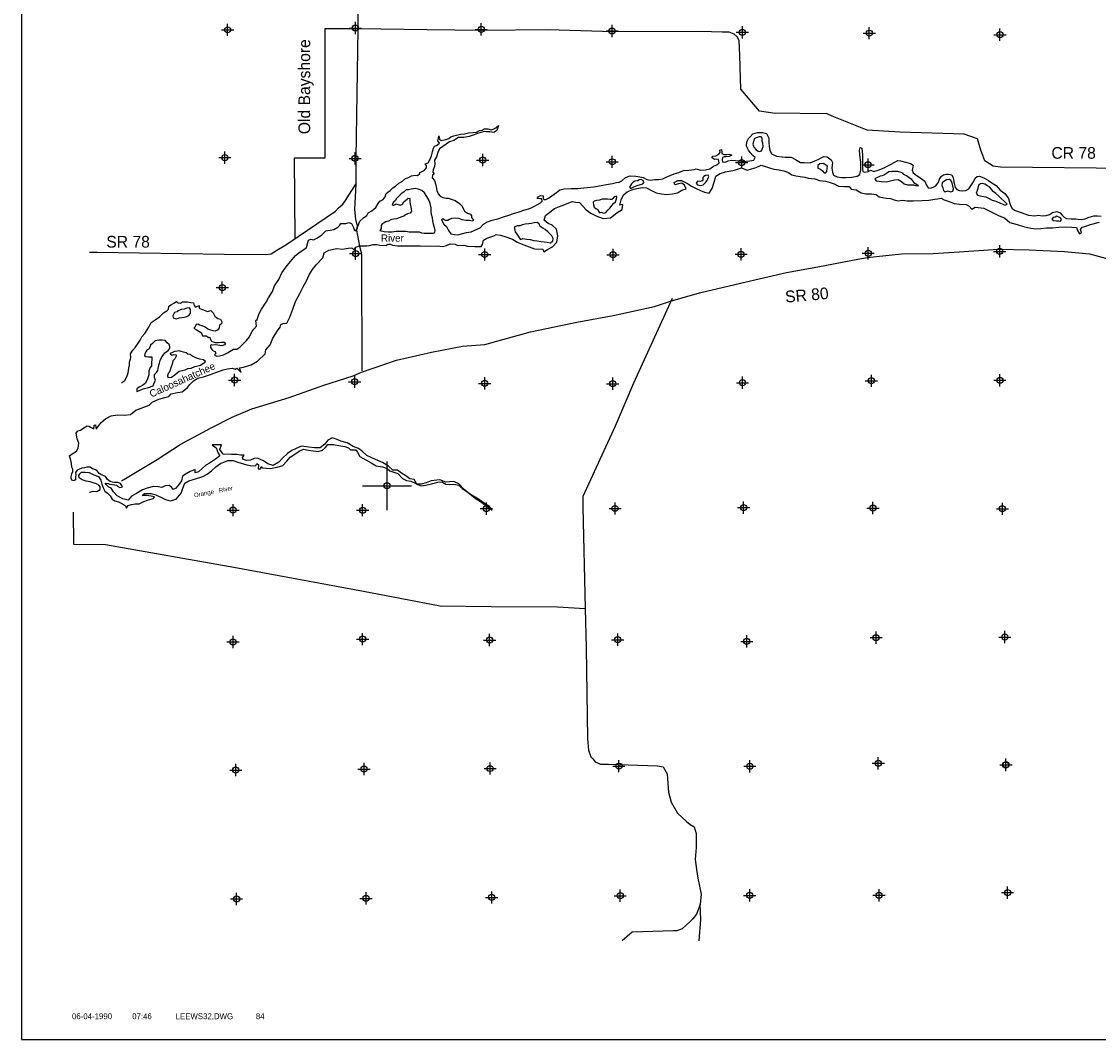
# Model space of a CAD drawing. Extents: x 237622 to 333622, y 833179 to 897010.
# Tile 1 of 3: x 237622 to 281719, y 834010 to 875691. Entities that reach past the tile are written whole.
import ezdxf
from ezdxf.enums import TextEntityAlignment as Align

# ---------------------------------------------------------------- set-up
doc = ezdxf.new("R2010")
doc.units = 0
doc.header["$LTSCALE"] = 800
doc.header["$PDMODE"] = 34
doc.header["$PDSIZE"] = 250
doc.layers.get('0').update_dxf_attribs({"linetype": 'CONTINUOUS'})
for name, color, linetype in [('BORDER', 1, 'CONTINUOUS'), ('MAJROADS', 9, 'CONTINUOUS'), ('SEC', 2, 'CONTINUOUS'), ('TEXT', 7, 'CONTINUOUS'), ('WATER', 4, 'CONTINUOUS')]:
    doc.layers.add(name, color=color, linetype=linetype)

# ---------------------------------------------------------------- blocks, each defined once
blk = doc.blocks.new('TICK')
at = {"color": 0}
for points in [[(500, 0), (500, 1000)], [(0, 500), (1000, 500)]]:
    blk.add_lwpolyline(points, dxfattribs=at)
blk.add_point((500, 500), dxfattribs=at)
blk = doc.blocks.new('LOGON')
at = {"color": 0}
blk.add_attdef('DATE', text='', height=1, dxfattribs=at).set_placement((-1.87, 1.76), align=Align.RIGHT)
for tag, p in [('TIME', (1.56, 1.76)), ('DRAWING', (8.97, 1.76)), ('OPERATOR', (22.66, 1.76))]:
    blk.add_attdef(tag, p, '', height=1, dxfattribs=at)

msp = doc.modelspace()

# ---------------------------------------------------------------- linework, layer by layer
at = {"layer": 'BORDER', "color": 0}
msp.add_lwpolyline([(237622, 834010), (333622, 834010), (333622, 897010), (237622, 897010)], close=True, dxfattribs=at)
at = {"layer": 'MAJROADS', "color": 0}
for points in [[(251483, 885978), (251426, 880574), (251374, 878070), (251389, 876729), (251387, 875388), (251314, 870093), (251306, 869037), (251257, 867990), (251296, 867596), (251361, 867311), (251343, 867152), (251463, 866489), (251529, 866229), (251536, 866086), (251543, 865860), (251551, 861386)], [(251387, 875388), (250037, 875388), (250037, 870103), (248787, 870103), (248817, 866803)], [(282935, 869678), (277706, 869734), (277405, 869770), (277063, 869982), (276899, 870419), (276760, 870889), (276217, 871078), (273586, 871156), (272246, 871242), (270809, 871814), (270609, 871916), (268380, 871941), (267836, 872021), (267072, 872923), (267041, 874298), (267012, 874909), (266921, 875061), (266804, 875171), (266595, 875256), (266310, 875258), (265439, 875290), (261861, 875267), (259189, 875345), (256499, 875324), (254228, 875349), (251387, 875388)], [(240408, 866254), (240718, 866254), (245921, 866165), (247605, 866152), (247840, 866184), (248076, 866333), (248371, 866507), (248564, 866631), (250476, 867932), (250603, 868065), (250780, 868207), (250890, 868365), (251306, 869037)], [(241713, 856881), (241881, 856976), (243170, 857761), (244114, 858373), (245386, 859049), (246253, 859494), (247053, 859839), (248574, 860303), (249995, 860802), (251206, 861185), (251542, 861333), (252980, 861831), (254408, 862154), (255684, 862394), (256598, 862461), (258456, 862990), (260362, 863384), (261848, 863655), (263544, 864017), (264192, 864246), (265377, 864588), (267065, 864984), (268947, 865411), (270231, 865651), (271868, 865955), (272255, 866027), (273656, 866183), (274947, 866188), (276020, 866262), (277606, 866365), (278879, 866346), (280329, 866274), (281351, 866173), (282714, 865809)], [(264269, 864348), (262683, 860890), (261932, 859119), (260612, 856247), (260600, 855803), (260703, 851654), (260741, 850045), (260797, 846325), (260844, 845855), (260934, 845578), (261009, 845502), (261117, 845375), (261326, 845282), (261661, 845279), (263663, 845214), (263897, 845170), (264054, 844892), (264078, 844683), (264107, 844138), (264221, 843726), (264486, 843280), (264852, 842934), (264994, 842816), (265161, 842714), (265242, 842437), (265241, 842202), (265246, 841867), (265209, 841381), (265256, 840970), (265321, 840610), (265450, 839963), (265413, 839536), (265259, 839144), (265116, 838952), (265006, 838836), (264820, 838678), (264668, 838545), (264450, 838454), (264324, 838455), (262631, 838409), (262217, 838045)], [(239735, 855600), (239750, 854292), (241065, 854274), (246321, 853355), (251625, 852360), (254763, 851766), (256858, 851734), (259564, 851722), (260703, 851654)], [(265374, 838045), (265442, 838916), (265413, 839536)]]:
    msp.add_lwpolyline(points, dxfattribs=at)
at = {"layer": 'SEC', "color": 0}
for p in [(246058, 875352), (251294, 875424), (256445, 875370), (261805, 875307), (267141, 875253), (272334, 875216), (277686, 875153), (245946, 870118), (251281, 870088), (256508, 870018), (261809, 869947), (267111, 869917), (272288, 869830), (277678, 866281), (251302, 866189), (256589, 866152), (261842, 866140), (267087, 866162), (272291, 866201), (245841, 864799), (246348, 861013), (272422, 860981), (277683, 861002), (251266, 860944), (256586, 860874), (261830, 860862), (267143, 860900), (256658, 855746), (261928, 855751), (267190, 855789), (272485, 855769), (277789, 855740), (246285, 855685), (251589, 855681), (251586, 850402), (272616, 850464), (277886, 850486), (246281, 850289), (256788, 850366), (262033, 850379), (267320, 850309), (256810, 845104), (262081, 845201), (267443, 845197), (272705, 845320), (277925, 845249), (277933, 845258), (246395, 845043), (251649, 845082), (256874, 839825), (262136, 839897), (267439, 839910), (272735, 839915), (277997, 840021), (246425, 839765), (251729, 839786)]:
    msp.add_point(p, dxfattribs=at)
at = {"layer": 'WATER', "color": 0}
for points in [[(241713, 860912), (241729, 860904), (241847, 860995), (241932, 861145), (241992, 861313), (242018, 861497), (242036, 861622), (242036, 861748), (242087, 861865), (242096, 861940), (242089, 862082), (242182, 862232), (242292, 862357), (242368, 862482), (242478, 862641), (242554, 862774), (242664, 862916), (242765, 863066), (242833, 863183), (242935, 863366), (243095, 863483), (243271, 863599), (243440, 863757), (243574, 863839), (243642, 863914), (243651, 864032), (243760, 864098), (243853, 864156), (243971, 864222), (244037, 864171), (244129, 864154), (244213, 864220), (244414, 864219), (244556, 864185), (244665, 864167), (244690, 864058), (244748, 863999), (244823, 864032), (244899, 864057), (244898, 863956), (245015, 863905), (245074, 863880), (245166, 863846), (245241, 863812), (245375, 863853), (245467, 863768), (245533, 863626), (245599, 863566), (245666, 863533), (245775, 863498), (245824, 863389), (245807, 863314), (245723, 863256), (245714, 863147), (245646, 863047), (245554, 863006), (245462, 863023), (245328, 863066), (245253, 863100), (245186, 863150), (245119, 863184), (245019, 863227), (244910, 863261), (244861, 863303), (244768, 863287), (244726, 863195), (244675, 863137), (244767, 863086), (244884, 863018), (244984, 862951), (245008, 862884), (245025, 862817), (245184, 862816), (245292, 862756), (245334, 862764), (245351, 862697), (245400, 862605), (245475, 862579), (245551, 862553), (245693, 862544), (245802, 862560), (245869, 862560), (245919, 862568), (245978, 862526), (245935, 862450), (245826, 862409), (245659, 862436), (245567, 862453), (245449, 862445), (245382, 862454), (245357, 862429), (245365, 862345), (245415, 862261), (245473, 862202), (245531, 862177), (245581, 862126), (245548, 862085), (245522, 862034), (245614, 861992), (245731, 862000), (245891, 862040), (246050, 862123), (246168, 862198), (246302, 862272), (246436, 862280), (246554, 862363), (246664, 862471), (246832, 862629), (246959, 862779), (247052, 862979), (247137, 863096), (247247, 863221), (247215, 863455), (247265, 863497), (247351, 863731), (247452, 863914), (247638, 864198), (247732, 864381), (247892, 864632), (247978, 864866), (248164, 865124), (248274, 865399), (248452, 865641), (248629, 865866), (248840, 866116), (249025, 866265), (249185, 866357), (249286, 866440), (249346, 866640), (249372, 866741), (249464, 866782), (249581, 866756), (249741, 866830), (249918, 866955), (249977, 867013), (250086, 867121), (250254, 867153), (250413, 867177), (250573, 867269), (250657, 867360), (250699, 867418), (250767, 867426), (250900, 867417), (251018, 867458), (251127, 867424), (251209, 867256), (251242, 867164), (251317, 867121), (251377, 867230), (251402, 867338), (251471, 867514), (251622, 867647), (251757, 867755), (251816, 867863), (251959, 867938), (252127, 868079), (252221, 868237), (252288, 868337), (252431, 868404), (252516, 868512), (252550, 868646), (252617, 868704), (252710, 868770), (252819, 868878), (252937, 868953), (253072, 869069), (253215, 869152), (253350, 869268), (253467, 869309), (253593, 869367), (253736, 869400), (253836, 869382), (253929, 869474), (253937, 869516), (254021, 869557), (254114, 869598), (254207, 869698), (254207, 869790), (254149, 869858), (254275, 869899), (254343, 870024), (254403, 870199), (254445, 870358), (254488, 870509), (254531, 870584), (254615, 870617), (254674, 870658), (254733, 870716), (254674, 870800), (254700, 870918), (254709, 871010), (254742, 870875), (254809, 870825), (254926, 870849), (255035, 870873), (255119, 870906), (255203, 870964), (255329, 871006), (255488, 871055), (255614, 871079), (255765, 871095), (255924, 871136), (256109, 871151), (256251, 871167), (256377, 871225), (256478, 871249), (256570, 871299), (256713, 871298), (256863, 871263), (256964, 871296), (257040, 871338), (257157, 871429), (257089, 871228), (256955, 871146), (256804, 871180), (256662, 871181), (256570, 871190), (256435, 871141), (256293, 871108), (256158, 871059), (255949, 870985), (255731, 870944), (255521, 870937), (255319, 870821), (255143, 870764), (255009, 870664), (254874, 870573), (254739, 870473), (254663, 870332), (254620, 870156), (254535, 870014), (254543, 869872), (254534, 869755), (254482, 869613), (254465, 869521), (254515, 869453), (254456, 869395), (254438, 869286), (254530, 869185), (254579, 869051), (254603, 868917), (254628, 868774), (254685, 868631), (254768, 868547), (254869, 868488), (255011, 868453), (255094, 868461), (255379, 868359), (255562, 868240), (255662, 868131), (255720, 868013), (255761, 867921), (255878, 867845), (256011, 867802), (256053, 867735), (256044, 867668), (256085, 867617), (256135, 867575), (256102, 867517), (255951, 867551), (255809, 867544), (255666, 867578), (255533, 867621), (255374, 867639), (255223, 867623), (255147, 867590), (255072, 867549), (254996, 867549), (254921, 867566), (254879, 867609), (254821, 867567), (254912, 867391), (255020, 867298), (255111, 867130), (255202, 867003), (255344, 866969), (255486, 866951), (255638, 867001), (255839, 867049), (256032, 867082), (256216, 867156), (256401, 867247), (256536, 867388), (256662, 867471), (256897, 867562), (257124, 867610), (257359, 867701), (257577, 867758), (257770, 867832), (258005, 867906), (258232, 867980), (258433, 868037), (258601, 868112), (258752, 868203), (258870, 868269), (258937, 868335), (258930, 868428), (258838, 868428), (258737, 868446), (258771, 868512), (258872, 868562), (258981, 868553), (258988, 868452), (259013, 868410), (259089, 868410), (259198, 868459), (259332, 868551), (259526, 868692), (259661, 868800), (259845, 868840), (260138, 868855), (260406, 868853), (260649, 868885), (261060, 868924), (261429, 868989), (261655, 869038), (261823, 869062), (261982, 869094), (262100, 869110), (262201, 869168), (262352, 869309), (262545, 869367), (262771, 869365), (262939, 869339), (263072, 869305), (263231, 869228), (263365, 869202), (263557, 869218), (263700, 869217), (263884, 869249), (264019, 869315), (264178, 869389), (264346, 869455), (264539, 869513), (264732, 869587), (264942, 869602), (265160, 869634), (265244, 869659), (265419, 869607), (265629, 869623), (265805, 869663), (265956, 869771), (266091, 869829), (266192, 869904), (266159, 870038), (266092, 870055), (266000, 870047), (265900, 870107), (265917, 870182), (266051, 870198), (266169, 870264), (266228, 870331), (266212, 870423), (266279, 870456), (266303, 870347), (266303, 870288), (266378, 870246), (266487, 870245), (266604, 870261), (266704, 870219), (266604, 870161), (266461, 870145), (266394, 870154), (266319, 870129), (266310, 870029), (266326, 869945), (266451, 869935), (266561, 869985), (266712, 870017), (267021, 869990), (267172, 869964), (267297, 869972), (267448, 869987), (267608, 870020), (267658, 870120), (267567, 870204), (267459, 870331), (267384, 870423), (267310, 870583), (267319, 870759), (267387, 870901), (267463, 870976), (267573, 871092), (267757, 871141), (267958, 871148), (268126, 871105), (268225, 870920), (268224, 870744), (268239, 870577), (268263, 870418), (268329, 870275), (268538, 870181), (268764, 870146), (268890, 870137), (269132, 870135), (269316, 870042), (269525, 869924), (269675, 869914), (269910, 869904), (270103, 869987), (270246, 870044), (270397, 870119), (270473, 870168), (270615, 870151), (270781, 870024), (270823, 869923), (270822, 869814), (270796, 869689), (270828, 869530), (270869, 869395), (271020, 869327), (271204, 869309), (271380, 869308), (271623, 869315), (271841, 869356), (271942, 869422), (271985, 869614), (271987, 869932), (271947, 870234), (271940, 870418), (271957, 870527), (272024, 870510), (272056, 870233), (272054, 869982), (272061, 869790), (272052, 869639), (272076, 869555), (272143, 869521), (272294, 869554), (272403, 869611), (272520, 869552), (272705, 869609), (272940, 869700), (273100, 869783), (273234, 869857), (273360, 869915), (273503, 870006), (273620, 869989), (273812, 869937), (274021, 869885), (274130, 869809), (274121, 869726), (274095, 869609), (274128, 869500), (274236, 869415), (274419, 869288), (274603, 869153), (274677, 868985), (274743, 868876), (274835, 868875), (274953, 868908), (275054, 868966), (275164, 869116), (275206, 869241), (275299, 869358), (275375, 869416), (275484, 869440), (275584, 869440), (275718, 869414), (275776, 869296), (275808, 869053), (275849, 868894), (275915, 868818), (276032, 868767), (276141, 868758), (276292, 868773), (276418, 868840), (276545, 869040), (276596, 869131), (276664, 869273), (276756, 869340), (276848, 869364), (277032, 869296), (277216, 869186), (277349, 869085), (277533, 868983), (277690, 868789), (277882, 868654), (278032, 868444), (278097, 868234), (278138, 868125), (278188, 868032), (278305, 867948), (278514, 867888), (278848, 867768), (279116, 867741), (279258, 867757), (279409, 867731), (279576, 867755), (279719, 867788), (279837, 867871), (280013, 867911), (280155, 867860), (280221, 867776), (280313, 867675), (280413, 867632), (280605, 867614), (280798, 867613), (280890, 867596), (281024, 867586), (281158, 867611), (281334, 867685), (281536, 867742), (281686, 867733), (281829, 867724)], [(240408, 856420), (240424, 856414), (240559, 856455), (240701, 856454), (240835, 856529), (240845, 856638), (240786, 856713), (240686, 856764), (240553, 856799), (240427, 856841), (240268, 856868), (240110, 856927), (239984, 857004), (239968, 857104), (240011, 857171), (240078, 857237), (240229, 857245), (240388, 857227), (240588, 857125), (240772, 857057), (240863, 856914), (240912, 856754), (240978, 856570), (241036, 856460), (241144, 856376), (241252, 856266), (241335, 856132), (241444, 856072), (241598, 856022), (241757, 855948), (241874, 855863), (241924, 855771), (241991, 855871), (242126, 855912), (242276, 855937), (242436, 855944), (242629, 856035), (242822, 856109), (243031, 856167), (243065, 856225), (242931, 856260), (242739, 856277), (242563, 856278), (242656, 856362), (242748, 856369), (242932, 856368), (243116, 856317), (243199, 856266), (243358, 856199), (243517, 856122), (243701, 856063), (243952, 856137), (244163, 856378), (244231, 856579), (244308, 856788), (244474, 856891), (244476, 856879), (244744, 856970), (245046, 857068), (245222, 857160), (245399, 857293), (245576, 857459), (245769, 857600), (246063, 857716), (246289, 857715), (246473, 857655), (246615, 857604), (246841, 857544), (247050, 857501), (247217, 857509), (247251, 857600), (247326, 857533), (247309, 857374), (247409, 857374), (247435, 857465), (247476, 857415), (247652, 857397), (247819, 857388), (248088, 857445), (248322, 857511), (248491, 857686), (248626, 857852), (248811, 857977), (248987, 858093), (249172, 858176), (249364, 858141), (249557, 858115), (249774, 858089), (249942, 858138), (250068, 858246), (250161, 858371), (250395, 858370), (250613, 858335), (250856, 858292), (251014, 858233), (251089, 858157), (251307, 858156), (251382, 858055), (251481, 857878), (251715, 857743), (251940, 857625), (252149, 857498), (252400, 857463), (252592, 857395), (252701, 857294), (252826, 857251), (253035, 857183), (253226, 856973), (253385, 856897), (253569, 856870), (253711, 856803), (253836, 856735), (253987, 856684), (254179, 856708), (254414, 856757), (254666, 856831), (254833, 856847), (255000, 856754), (255143, 856736), (255327, 856752), (255528, 856700), (255669, 856566), (255903, 856422), (256194, 856178), (256420, 856034), (256653, 855865), (256895, 855680), (256779, 855831), (256603, 855941), (256328, 856127), (255961, 856355), (255744, 856532), (255528, 856759), (255327, 856852), (254992, 856829), (254750, 856922), (254398, 856891), (254188, 856800), (253987, 856742), (253803, 856744), (253695, 856945), (253519, 856971), (253361, 857089), (253177, 857199), (253011, 857317), (252826, 857327), (252643, 857487), (252401, 857631), (252117, 857758), (251758, 857927), (251575, 858104), (251416, 858214), (251207, 858290), (250957, 858442), (250698, 858502), (250547, 858579), (250347, 858647), (250162, 858556), (250036, 858389), (249850, 858239), (249616, 858232), (249382, 858259), (249089, 858302), (248871, 858211), (248694, 858128), (248518, 858004), (248307, 857812), (248164, 857646), (247921, 857513), (247703, 857581), (247536, 857699), (247286, 857818), (247143, 857794), (246992, 857728), (246842, 857720), (246691, 857754), (246666, 857838), (246742, 857930), (246583, 857939), (246433, 857957), (246223, 857958), (245880, 857977), (245739, 858170), (245807, 858354), (245430, 858356), (245588, 858238), (245679, 858011), (245746, 857902), (245561, 857777), (245317, 857603), (245166, 857520), (245023, 857387), (244871, 857254), (244729, 857213), (244729, 857347), (244520, 857272), (244360, 857173), (244217, 857073), (244166, 856881), (244073, 856747), (243946, 856580), (243829, 856531), (243779, 856607), (243662, 856699), (243503, 856675), (243369, 856609), (243210, 856635), (243026, 856653), (242766, 856587), (242581, 856521), (242329, 856363), (242119, 856256), (241984, 856097), (241767, 856149), (241541, 856276), (241383, 856436), (241292, 856578), (241200, 856629), (241084, 856739), (241050, 856789), (241172, 856778), (241239, 856744), (241348, 856735), (241423, 856726), (241515, 856700), (241557, 856666), (241648, 856615), (241758, 856640), (241724, 856699), (241675, 856774), (241566, 856817), (241432, 856818), (241348, 856835), (241248, 856853), (241140, 856937), (241057, 857055), (240965, 857106), (240873, 857148), (240798, 857191), (240723, 857292), (240648, 857334), (240531, 857377), (240431, 857444), (240364, 857445), (240289, 857445), (240197, 857421), (240088, 857405), (239894, 857323), (239827, 857231), (239843, 857139), (239834, 857038), (239834, 856988), (239825, 856921), (239766, 856879), (239682, 856914), (239658, 856989), (239658, 857064), (239676, 857165), (239718, 857265), (239719, 857357), (239686, 857450), (239665, 857592), (239640, 857735), (239591, 857911), (239692, 857994), (239869, 858102), (239945, 858219), (239971, 858428), (239896, 858604), (239856, 858839), (239923, 858931), (240041, 858955), (240167, 859055), (240310, 859138), (240385, 859121), (240452, 859078), (240577, 859011), (240595, 859170), (240645, 859178), (240677, 859002), (240804, 859160), (240888, 859269), (241057, 859418), (241292, 859543), (241552, 859591), (241819, 859573), (242087, 859597), (242298, 859772), (242625, 859904), (242843, 859978), (242970, 860111), (243247, 860235), (243490, 860292), (243649, 860342), (243750, 860450), (244002, 860507), (244194, 860523), (244413, 860706), (244514, 860831), (244657, 860981), (244834, 861089), (245077, 861138), (245320, 861229), (245622, 861336), (245874, 861426), (246059, 861476), (246251, 861500), (246368, 861457), (246435, 861499), (246610, 861322), (246553, 861515), (246704, 861539), (247022, 861629), (247283, 861779), (247603, 862087), (247629, 862254), (247806, 862454), (247908, 862721), (248102, 863030), (248212, 863180), (248237, 863289), (248330, 863322), (248480, 863346), (248607, 863580), (248726, 863914), (248845, 864223), (249023, 864549), (249150, 864825), (249286, 865075), (249404, 865326), (249531, 865534), (249683, 865726), (249961, 866009), (250012, 866218), (250205, 866334), (250532, 866400), (250758, 866373), (251001, 866405), (251152, 866421), (251227, 866337), (251311, 866454), (251462, 866512), (251596, 866511), (251764, 866510), (251873, 866526), (252015, 866567), (252174, 866566), (252291, 866540), (252551, 866522), (252618, 866581), (252719, 866580), (252810, 866529), (253020, 866511), (253237, 866510), (253430, 866509), (253648, 866508), (253949, 866506), (254351, 866487), (254636, 866502), (254862, 866476), (255029, 866517), (255172, 866583), (255381, 866582), (255473, 866514), (255733, 866538), (255883, 866487), (256185, 866485), (256444, 866484), (256495, 866559), (256538, 866743), (256672, 866826), (256966, 866916), (257058, 866966), (257234, 866940), (257451, 866872), (257719, 866778), (257919, 866660), (258195, 866550), (258412, 866465), (258621, 866388), (258964, 866369), (259005, 866260), (259165, 866352), (259358, 866468), (259543, 866651), (259587, 866910), (259530, 867187), (259355, 867347), (259188, 867423), (259021, 867558), (259072, 867750), (259257, 867883), (259451, 868033), (259644, 868116), (259870, 868198), (260172, 868322), (260323, 868296), (260473, 868279), (260607, 868127), (260748, 867984), (260932, 867841), (261174, 867722), (261441, 867628), (261743, 867660), (262003, 867860), (262214, 868001), (262240, 868202), (262122, 868177), (262174, 868395), (262267, 868595), (262427, 868712), (262687, 868827), (263031, 868901), (263215, 868883), (263440, 868765), (263607, 868680), (263833, 868637), (264042, 868611), (264277, 868634), (264487, 868675), (264655, 868791), (264831, 868841), (264773, 868992), (264656, 869068), (264522, 869043), (264371, 869002), (264347, 869103), (264489, 869186), (264640, 869185), (264891, 869066), (265058, 868957), (265250, 868855), (265425, 868770), (265592, 868702), (265784, 868668), (265903, 868860), (265979, 869111), (266056, 869353), (266224, 869469), (266451, 869535), (266811, 869608), (267105, 869699), (267341, 869608), (267509, 869658), (267710, 869715), (267912, 869814), (268121, 869746), (268246, 869703), (268430, 869644), (268639, 869617), (268832, 869574), (269032, 869506), (269166, 869413), (269333, 869378), (269509, 869352), (269701, 869318), (269835, 869283), (270103, 869248), (270295, 869180), (270538, 869153), (270730, 869094), (270898, 869051), (271073, 868949), (271316, 868931), (271517, 868938), (271600, 868829), (271793, 868794), (272001, 868684), (272194, 868641), (272420, 868631), (272612, 868605), (272737, 868512), (272880, 868486), (273030, 868460), (273198, 868442), (273348, 868391), (273524, 868356), (273700, 868372), (273892, 868345), (274152, 868344), (274496, 868367), (274772, 868382), (275015, 868414), (275133, 868430), (275284, 868454), (275401, 868387), (275610, 868327), (275810, 868242), (276028, 868207), (276296, 868197), (276429, 868129), (276529, 868011), (276664, 868086), (276789, 868077), (277032, 868050), (277266, 867931), (277441, 867838), (277659, 867736), (277876, 867659), (278092, 867465), (278385, 867380), (278653, 867303), (278954, 867234), (279155, 867208), (279356, 867223), (279591, 867239), (279834, 867245), (280102, 867277), (280353, 867284), (280630, 867274), (280822, 867256), (280863, 867139), (280938, 867004), (281022, 867054), (280989, 867171), (281057, 867272), (281166, 867296), (281393, 867387), (281757, 867475)]]:
    msp.add_lwpolyline(points, dxfattribs=at)
for points in [[(267953, 870798), (267945, 870857), (267945, 870916), (267912, 870966), (267820, 870967), (267703, 870926), (267619, 870884), (267593, 870759), (267567, 870667), (267608, 870549), (267699, 870440), (267758, 870398), (267841, 870364), (267925, 870397), (267951, 870463), (267993, 870580), (267978, 870714)], [(270551, 869809), (270459, 869877), (270317, 869861), (270233, 869794), (270224, 869753), (270223, 869686), (270332, 869643), (270415, 869575), (270490, 869499), (270557, 869491), (270599, 869549), (270617, 869683), (270618, 869767)], [(262740, 869151), (262665, 869109), (262597, 869043), (262555, 868976), (262521, 868918), (262554, 868859), (262697, 868917), (262831, 868974), (262966, 869015), (263058, 869048), (263109, 869098), (263084, 869174), (263001, 869224), (262908, 869208), (262858, 869175)], [(265647, 869114), (265697, 869181), (265731, 869273), (265765, 869339), (265732, 869407), (265632, 869382), (265556, 869341), (265522, 869299), (265513, 869215), (265488, 869174), (265412, 869141), (265303, 869150), (265244, 869075), (265302, 868999), (265428, 868982), (265537, 869006)], [(274139, 869005), (274230, 868980), (274348, 868962), (274206, 869055), (274081, 869224), (273965, 869291), (273865, 869376), (273756, 869427), (273706, 869477), (273639, 869511), (273506, 869554), (273363, 869555), (273263, 869547), (273137, 869532), (273036, 869474), (272952, 869416), (272860, 869374), (272784, 869358), (272666, 869300), (272599, 869276), (272557, 869234), (272615, 869167), (272833, 869140), (273034, 869130), (273210, 869163), (273361, 869203), (273520, 869219), (273654, 869143), (273770, 869050), (273904, 868999)], [(275594, 868752), (275678, 868718), (275753, 868751), (275779, 868835), (275755, 868969), (275730, 869087), (275681, 869179), (275622, 869221), (275497, 869214), (275387, 869139), (275320, 869089), (275303, 868981), (275344, 868880), (275376, 868771), (275435, 868720), (275569, 868753)], [(253366, 868796), (253290, 868722), (253172, 868630), (253096, 868572), (253046, 868514), (252978, 868447), (252919, 868356), (252851, 868289), (252801, 868206), (252834, 868155), (252918, 868196), (252960, 868230), (253043, 868204), (253119, 868170), (253228, 868211), (253270, 868303), (253355, 868378), (253413, 868419), (253456, 868461), (253523, 868444), (253522, 868326), (253538, 868209), (253562, 868100), (253578, 868008), (253586, 867932), (253535, 867840), (253426, 867824), (253350, 867775), (253275, 867725), (253199, 867692), (253082, 867659), (252972, 867610), (252872, 867602), (252738, 867570), (252653, 867520), (252544, 867496), (252477, 867454), (252385, 867404), (252342, 867338), (252342, 867246), (252341, 867204), (252291, 867129), (252466, 867094), (252634, 867076), (252801, 867083), (252961, 867107), (253162, 867106), (253363, 867105), (253496, 867079), (253656, 867077), (253823, 867076), (253898, 867076), (253999, 867033), (254107, 867032), (254241, 867032), (254384, 867031), (254484, 867030), (254552, 867055), (254560, 867138), (254536, 867264), (254487, 867390), (254463, 867524), (254447, 867658), (254414, 867793), (254390, 867918), (254391, 868069), (254350, 868245), (254301, 868396), (254218, 868531), (254119, 868682), (254011, 868775), (253869, 868826), (253735, 868853), (253575, 868829), (253466, 868796)], [(277270, 868908), (277179, 868959), (277070, 869035), (276953, 869053), (276886, 869045), (276810, 868987), (276776, 868870), (276758, 868770), (276708, 868669), (276765, 868577), (276924, 868542), (277108, 868516), (277250, 868448), (277367, 868380), (277518, 868337), (277685, 868261), (277810, 868210), (277902, 868175), (277977, 868208), (277886, 868310), (277728, 868453), (277636, 868546), (277520, 868655), (277403, 868732)], [(261796, 868161), (261863, 868244), (261947, 868310), (261982, 868427), (261991, 868503), (261966, 868536), (261873, 868503), (261839, 868445), (261797, 868403), (261722, 868404), (261621, 868421), (261513, 868422), (261395, 868423), (261286, 868382), (261169, 868366), (261076, 868333), (261026, 868300), (261042, 868182), (261066, 868090), (261141, 868039), (261216, 867989), (261250, 867930), (261283, 867863), (261366, 867879), (261450, 867845), (261551, 867877), (261644, 867986), (261720, 868069)], [(258817, 867410), (258784, 867427), (258742, 867461), (258608, 867454), (258491, 867421), (258390, 867405), (258239, 867389), (258138, 867365), (258029, 867332), (257920, 867325), (257862, 867300), (257803, 867283), (257802, 867216), (257835, 867082), (257901, 866990), (257951, 866906), (257992, 866838), (258051, 866771), (258151, 866812), (258302, 866786), (258444, 866768), (258603, 866725), (258737, 866708), (258896, 866690), (259021, 866672), (259147, 866654), (259272, 866628), (259373, 866695), (259391, 866804), (259333, 866921), (259250, 866997), (259175, 867081), (259058, 867174), (258967, 867225), (258858, 867301)], [(279807, 867593), (279883, 867550), (280008, 867524), (280092, 867524), (280167, 867523), (280209, 867590), (280160, 867657), (280076, 867700), (280018, 867725), (279942, 867684), (279867, 867668)], [(244027, 863852), (243993, 863810), (243892, 863778), (243850, 863694), (243816, 863636), (243824, 863560), (243949, 863518), (244092, 863559), (244276, 863582), (244385, 863615), (244478, 863656), (244545, 863740), (244546, 863832), (244538, 863899), (244505, 863966), (244396, 863958), (244278, 863917), (244169, 863901)], [(242439, 860722), (242388, 860681), (242346, 860647), (242338, 860597), (242346, 860547), (242455, 860588), (242597, 860646), (242824, 860711), (243017, 860768), (243034, 860861), (243111, 861002), (243061, 861120), (243071, 861237), (243147, 861320), (243206, 861404), (243232, 861563), (243275, 861696), (243301, 861813), (243360, 861955), (243419, 862030), (243487, 862130), (243571, 862180), (243622, 862222), (243689, 862297), (243698, 862364), (243674, 862447), (243582, 862540), (243507, 862624), (243382, 862650), (243239, 862643), (243097, 862611), (243004, 862527), (242903, 862436), (242843, 862294), (242751, 862228), (242717, 862161), (242674, 862086), (242657, 862019), (242707, 861977), (242824, 861968), (242958, 861967), (242957, 861833), (242948, 861741), (242947, 861598), (242888, 861523), (242837, 861390), (242836, 861230), (242785, 861063), (242734, 860963), (242683, 860863), (242590, 860797), (242498, 860747)], [(243915, 862178), (243881, 862178), (243805, 862145), (243713, 862104), (243713, 862079), (243780, 862036), (243863, 862052), (243947, 862044), (243947, 861985), (243904, 861885), (243820, 861802), (243785, 861659), (243743, 861551), (243708, 861417), (243666, 861325), (243632, 861275), (243598, 861183), (243614, 861116), (243757, 861132), (243908, 861240), (244077, 861381), (244194, 861405), (244328, 861430), (244429, 861479), (244563, 861503), (244723, 861561), (244840, 861594), (244949, 861626), (245050, 861684), (245134, 861725), (245160, 861776), (245068, 861835), (244926, 861861), (244826, 861887), (244734, 861938), (244600, 861997), (244525, 862056), (244425, 862074), (244358, 862124), (244249, 862150), (244157, 862176), (244082, 862210)]]:
    msp.add_lwpolyline(points, close=True, dxfattribs=at)

# ---------------------------------------------------------------- block references
at = {"color": 0, "xscale": 2, "yscale": 2, "zscale": 2}
msp.add_blockref('TICK', (251589, 855681), dxfattribs=at)
at = {"layer": 'TEXT', "color": 0, "xscale": 240, "yscale": 240, "zscale": 240}
msp.add_blockref('LOGON', (241778, 834418), dxfattribs=at).add_auto_attribs({'DATE': '06-04-1990', 'TIME': '07:46', 'OPERATOR': '84', 'DRAWING': 'LEEWS32.DWG'})

# ---------------------------------------------------------------- texts
at = {"layer": 'MAJROADS', "color": 0}
for s, rotation, p in [('Old Bayshore', 90, (249440, 871079)), ('SR 80', 5, (268910, 864179))]:
    msp.add_text(s, height=480, rotation=rotation, dxfattribs=at).set_placement(p)
for s, p in [('CR 78', (279792, 870072)), ('SR 78', (241092, 866434))]:
    msp.add_text(s, height=480, dxfattribs=at).set_placement(p)
at = {"layer": 'WATER', "color": 0}
msp.add_text('River', height=300, dxfattribs=at).set_placement((252338, 866673))
for s, height, rotation, p in [('Caloosahatchee', 300, 24.2148, (242941, 860289)), ('Orange   River', 180, 11, (244701, 856202))]:
    msp.add_text(s, height=height, rotation=rotation, dxfattribs=at).set_placement(p)

doc.saveas('drawing.dxf')
